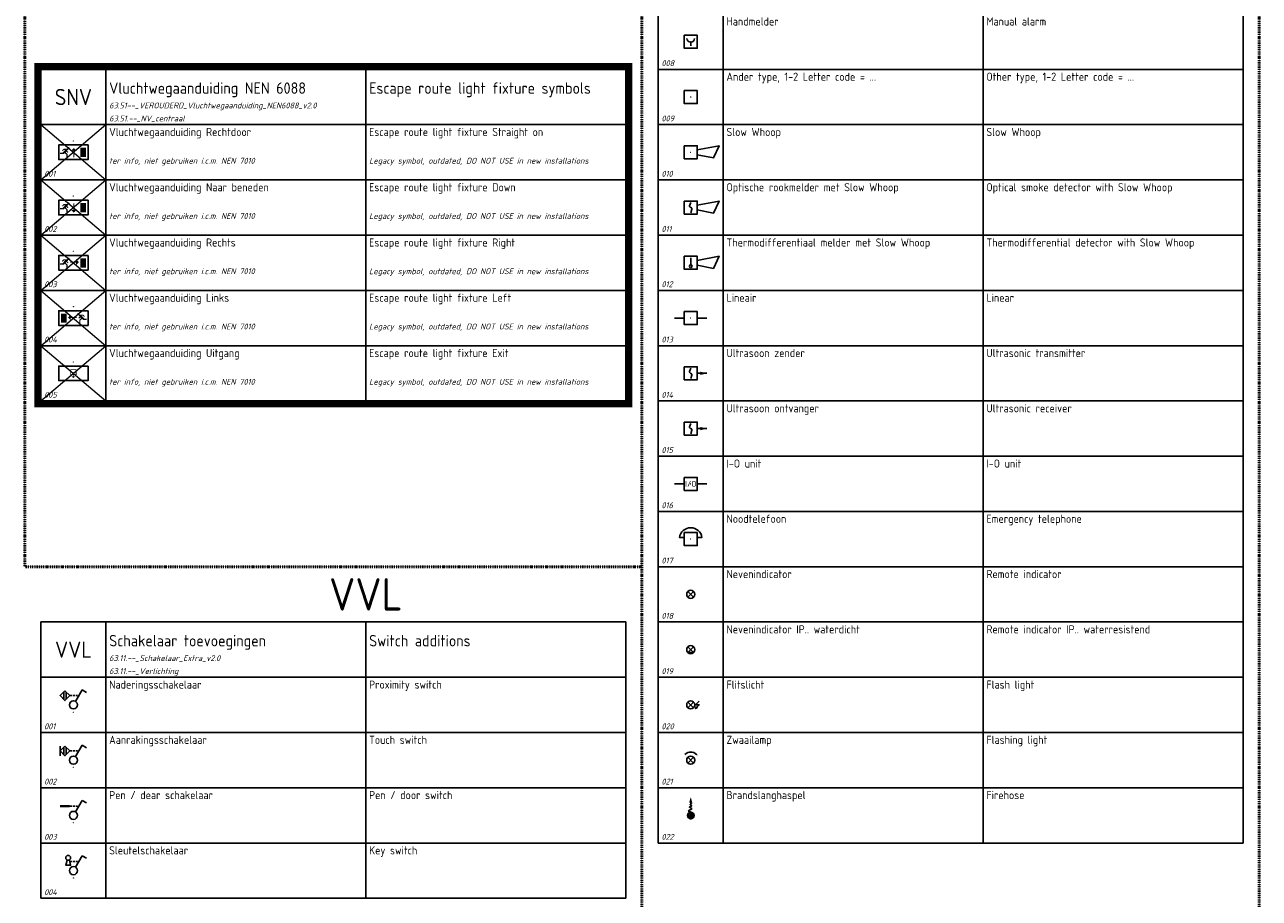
# Model space of a CAD drawing. Header units: millimetres. Extents: x 0 to 160900, y 0 to 84100.
# Tile 6 of 26: x 40500 to 78500, y 28450 to 55325. Entities that reach past the tile are written whole.
import ezdxf
from ezdxf.enums import TextEntityAlignment as Align

# ---------------------------------------------------------------- set-up
doc = ezdxf.new("R2010")
doc.units = ezdxf.units.MM
doc.header["$PDMODE"] = 35
doc.header["$PDSIZE"] = 1
doc.linetypes.add('RVB_ALG_1xLong', pattern=[9, 6, -3])
doc.linetypes.add('RVB_ALG_1xLong_1xDot', pattern=[12, 6, -3, 0, -3])
for name, color, linetype in [('63.11.--_Verlichting', 3, 'Continuous'), ('63.51.--_NV_centraal', 3, 'Continuous'), ('65.11.--_Brandmeldinstallatie', 3, 'Continuous'), ('RVB_ALG_RENVOOI', 2, 'Continuous')]:
    doc.layers.add(name, color=color, linetype=linetype)
doc.layers.add('RVB_ALG_TEKENBLAD_POINTS', color=200, linetype='Continuous', plot=False, transparency=0.5)
doc.styles.add('RVB_TXT', font='isocp.shx')

# ---------------------------------------------------------------- blocks, each defined once
blk = doc.blocks.new('*U126')
at = {"color": 1, "linetype": 'Continuous', "lineweight": -2, "transparency": 16777216}
for p, q in [((-2.99, 6.21), (-2.99, 3.97)), ((-2.23, 6.21), (-2.23, 3.97))]:
    blk.add_line(p, q, dxfattribs=at)
at = {"color": 1, "linetype": 'RVB_ALG_1xLong', "lineweight": -2, "ltscale": 0.1, "transparency": 16777216}
blk.add_line((-1.11, 5.09), (1.64, 5.09), dxfattribs=at)
at = {"color": 1, "linetype": 'Continuous', "lineweight": -2, "transparency": 16777216, "flags": 128}
blk.add_lwpolyline([(-2.61, 6.59), (-1.11, 5.09), (-2.61, 3.59), (-4.11, 5.09)], close=True, dxfattribs=at)
at = {"layer": 'RVB_ALG_TEKENBLAD_POINTS', "transparency": 16777216}
blk.add_point((0, 0), dxfattribs=at)
blk = doc.blocks.new('*U127')
at = {"color": 1, "linetype": 'Continuous', "lineweight": -2, "transparency": 16777216}
for p, q in [((-4.11, 6.59), (-4.11, 3.59)), ((-2.99, 6.21), (-2.99, 3.97)), ((-2.23, 6.21), (-2.23, 3.97))]:
    blk.add_line(p, q, dxfattribs=at)
at = {"color": 1, "linetype": 'RVB_ALG_1xLong', "lineweight": -2, "ltscale": 0.1, "transparency": 16777216}
blk.add_line((-1.11, 5.09), (1.64, 5.09), dxfattribs=at)
at = {"color": 1, "linetype": 'Continuous', "lineweight": -2, "transparency": 16777216, "flags": 128}
blk.add_lwpolyline([(-2.61, 6.59), (-1.11, 5.09), (-2.61, 3.59), (-4.11, 5.09)], close=True, dxfattribs=at)
at = {"layer": 'RVB_ALG_TEKENBLAD_POINTS', "transparency": 16777216}
blk.add_point((0, 0), dxfattribs=at)
blk = doc.blocks.new('*U128')
at = {"color": 1, "linetype": 'RVB_ALG_1xLong', "lineweight": -2, "ltscale": 0.1, "transparency": 16777216}
blk.add_line((-1.11, 5.09), (1.64, 5.09), dxfattribs=at)
at = {"color": 1, "linetype": 'Continuous', "lineweight": -2, "transparency": 16777216}
blk.add_solid([(-4.11, 4.71), (-1.11, 4.71), (-4.11, 5.47), (-1.11, 5.47)], dxfattribs=at)
at = {"layer": 'RVB_ALG_TEKENBLAD_POINTS', "transparency": 16777216}
blk.add_point((0, 0), dxfattribs=at)
blk = doc.blocks.new('*U129')
at = {"color": 1, "linetype": 'RVB_ALG_1xLong', "lineweight": -2, "ltscale": 0.1, "transparency": 16777216}
blk.add_line((-1.11, 5.09), (1.64, 5.09), dxfattribs=at)
at = {"color": 1, "linetype": 'Continuous', "lineweight": -2, "transparency": 16777216, "flags": 128}
blk.add_lwpolyline([(-1.97, 5.53), (-2.36, 3.94), (-0.86, 3.94), (-1.25, 5.53)], dxfattribs=at)
at = {"color": 1, "linetype": 'Continuous', "lineweight": -2, "transparency": 16777216}
blk.add_circle((-1.61, 6.19), 0.75, dxfattribs=at)
at = {"layer": 'RVB_ALG_TEKENBLAD_POINTS', "transparency": 16777216}
blk.add_point((0, 0), dxfattribs=at)
blk = doc.blocks.new('*U121')
at = {"linetype": 'Continuous', "lineweight": -2, "transparency": 16777216}
for points in [[(-3.54, -2.97), (-3.02, -2.42), (-1.91, -2.42), (-1.91, -2.37, -3.679666), (-1.63, -2.65), (-1.67, -2.65), (-1.67, -2.77), (-1.94, -3.05), (-1.52, -3.44), (-1.74, -3.67), (-2.14, -3.29), (-2.37, -3.53), (-1.77, -4.09), (-1.77, -5.08), (-2.15, -5.08), (-2.15, -4.26), (-2.67, -3.76), (-2.97, -4.07), (-4.11, -4.07), (-4.11, -3.66), (-3.39, -3.66), (-2.54, -2.77), (-2.93, -2.77), (-3.32, -3.18)], [(-0.05, -5.08), (-0.05, -3.05), (-0.77, -3.05), (0.11, -2.19), (0.99, -3.05), (0.28, -3.05), (0.28, -5.08)]]:
    blk.add_hatch(color=1, dxfattribs=at).paths.add_polyline_path(points)
at = {"color": 0, "linetype": 'Continuous', "lineweight": -2, "transparency": 16777216, "flags": 128}
blk.add_lwpolyline([(4.5, -1.25), (-4.5, -1.25), (-4.5, -5.75), (4.5, -5.75)], close=True, dxfattribs=at)
at = {"color": 1, "linetype": 'Continuous', "lineweight": -2, "transparency": 16777216, "extrusion": (0, 0, -1)}
blk.add_solid([(-2.11, -2.1), (-3.86, -2.1), (-2.11, -4.96), (-3.86, -4.96)], dxfattribs=at)
at = {"layer": 'RVB_ALG_TEKENBLAD_POINTS', "transparency": 16777216}
blk.add_point((0, 0), dxfattribs=at)
at = {"color": 2, "linetype": 'Continuous', "lineweight": -2, "transparency": 16777216, "style": 'RVB_TXT'}
blk.add_attdef('E_CODE', text='', height=2.5, dxfattribs=at).set_placement((9, 6), align=Align.MIDDLE_CENTER)
at = {"color": 1, "linetype": 'Continuous', "lineweight": -2, "transparency": 16777216, "style": 'RVB_TXT'}
for tag, p in [('E_VOLGNR', (9, 3)), ('E_VRD', (9, 0)), ('E_GRP', (9, -3))]:
    blk.add_attdef(tag, text='', height=1.8, dxfattribs=at).set_placement(p, align=Align.MIDDLE_CENTER)
blk = doc.blocks.new('*U125')
at = {"linetype": 'Continuous', "lineweight": -2, "transparency": 16777216}
for points in [[(-3.54, -2.97), (-3.02, -2.42), (-1.91, -2.42), (-1.91, -2.37, -3.679666), (-1.63, -2.65), (-1.67, -2.65), (-1.67, -2.77), (-1.94, -3.05), (-1.52, -3.44), (-1.74, -3.67), (-2.14, -3.29), (-2.37, -3.53), (-1.77, -4.09), (-1.77, -5.08), (-2.15, -5.08), (-2.15, -4.26), (-2.67, -3.76), (-2.97, -4.07), (-4.11, -4.07), (-4.11, -3.66), (-3.39, -3.66), (-2.54, -2.77), (-2.93, -2.77), (-3.32, -3.18)], [(0.11, -5.08), (-0.77, -4.22), (-0.05, -4.22), (-0.05, -2.19), (0.28, -2.19), (0.28, -4.22), (0.99, -4.22)]]:
    blk.add_hatch(color=1, dxfattribs=at).paths.add_polyline_path(points)
at = {"color": 0, "linetype": 'Continuous', "lineweight": -2, "transparency": 16777216, "flags": 128}
blk.add_lwpolyline([(4.5, -1.25), (-4.5, -1.25), (-4.5, -5.75), (4.5, -5.75)], close=True, dxfattribs=at)
at = {"color": 1, "linetype": 'Continuous', "lineweight": -2, "transparency": 16777216, "extrusion": (0, 0, -1)}
blk.add_solid([(-2.11, -2.1), (-3.86, -2.1), (-2.11, -4.96), (-3.86, -4.96)], dxfattribs=at)
at = {"layer": 'RVB_ALG_TEKENBLAD_POINTS', "transparency": 16777216}
blk.add_point((0, 0), dxfattribs=at)
at = {"color": 2, "linetype": 'Continuous', "lineweight": -2, "transparency": 16777216, "style": 'RVB_TXT'}
blk.add_attdef('E_CODE', text='', height=2.5, dxfattribs=at).set_placement((9, 6), align=Align.MIDDLE_CENTER)
at = {"color": 1, "linetype": 'Continuous', "lineweight": -2, "transparency": 16777216, "style": 'RVB_TXT'}
for tag, p in [('E_VOLGNR', (9, 3)), ('E_VRD', (9, 0)), ('E_GRP', (9, -3))]:
    blk.add_attdef(tag, text='', height=1.8, dxfattribs=at).set_placement(p, align=Align.MIDDLE_CENTER)
blk = doc.blocks.new('*U124')
at = {"linetype": 'Continuous', "lineweight": -2, "transparency": 16777216}
for points in [[(-3.54, -2.97), (-3.02, -2.42), (-1.91, -2.42), (-1.91, -2.37, -3.679666), (-1.63, -2.65), (-1.67, -2.65), (-1.67, -2.77), (-1.94, -3.05), (-1.52, -3.44), (-1.74, -3.67), (-2.14, -3.29), (-2.37, -3.53), (-1.77, -4.09), (-1.77, -5.08), (-2.15, -5.08), (-2.15, -4.26), (-2.67, -3.76), (-2.97, -4.07), (-4.11, -4.07), (-4.11, -3.66), (-3.39, -3.66), (-2.54, -2.77), (-2.93, -2.77), (-3.32, -3.18)], [(0.83, -4.2), (0.83, -3.49), (-0.98, -3.49), (-0.98, -3.16), (0.83, -3.16), (0.83, -2.44), (1.68, -3.32)]]:
    blk.add_hatch(color=1, dxfattribs=at).paths.add_polyline_path(points)
at = {"color": 0, "linetype": 'Continuous', "lineweight": -2, "transparency": 16777216, "flags": 128}
blk.add_lwpolyline([(4.5, -1.25), (-4.5, -1.25), (-4.5, -5.75), (4.5, -5.75)], close=True, dxfattribs=at)
at = {"color": 1, "linetype": 'Continuous', "lineweight": -2, "transparency": 16777216, "extrusion": (0, 0, -1)}
blk.add_solid([(-2.11, -2.1), (-3.86, -2.1), (-2.11, -4.96), (-3.86, -4.96)], dxfattribs=at)
at = {"layer": 'RVB_ALG_TEKENBLAD_POINTS', "transparency": 16777216}
blk.add_point((0, 0), dxfattribs=at)
at = {"color": 2, "linetype": 'Continuous', "lineweight": -2, "transparency": 16777216, "style": 'RVB_TXT'}
blk.add_attdef('E_CODE', text='', height=2.5, dxfattribs=at).set_placement((9, 6), align=Align.MIDDLE_CENTER)
at = {"color": 1, "linetype": 'Continuous', "lineweight": -2, "transparency": 16777216, "style": 'RVB_TXT'}
for tag, p in [('E_VOLGNR', (9, 3)), ('E_VRD', (9, 0)), ('E_GRP', (9, -3))]:
    blk.add_attdef(tag, text='', height=1.8, dxfattribs=at).set_placement(p, align=Align.MIDDLE_CENTER)
blk = doc.blocks.new('*U123')
at = {"linetype": 'Continuous', "lineweight": -2, "transparency": 16777216}
for points in [[(-0.83, -4.2), (-0.83, -3.49), (0.98, -3.49), (0.98, -3.16), (-0.83, -3.16), (-0.83, -2.44), (-1.68, -3.32)], [(3.54, -2.97), (3.02, -2.42), (1.91, -2.42), (1.91, -2.37, 3.679666), (1.63, -2.65), (1.67, -2.65), (1.67, -2.77), (1.94, -3.05), (1.52, -3.44), (1.74, -3.67), (2.14, -3.29), (2.37, -3.53), (1.77, -4.09), (1.77, -5.08), (2.15, -5.08), (2.15, -4.26), (2.67, -3.76), (2.97, -4.07), (4.11, -4.07), (4.11, -3.66), (3.39, -3.66), (2.54, -2.77), (2.93, -2.77), (3.32, -3.18)]]:
    blk.add_hatch(color=1, dxfattribs=at).paths.add_polyline_path(points)
at = {"color": 0, "linetype": 'Continuous', "lineweight": -2, "transparency": 16777216, "flags": 128}
blk.add_lwpolyline([(4.5, -1.25), (-4.5, -1.25), (-4.5, -5.75), (4.5, -5.75)], close=True, dxfattribs=at)
at = {"color": 1, "linetype": 'Continuous', "lineweight": -2, "transparency": 16777216, "extrusion": (0, 0, -1)}
blk.add_solid([(2.11, -2.1), (3.86, -2.1), (2.11, -4.96), (3.86, -4.96)], dxfattribs=at)
at = {"layer": 'RVB_ALG_TEKENBLAD_POINTS', "transparency": 16777216}
blk.add_point((0, 0), dxfattribs=at)
at = {"color": 2, "linetype": 'Continuous', "lineweight": -2, "transparency": 16777216, "style": 'RVB_TXT'}
blk.add_attdef('E_CODE', text='', height=2.5, dxfattribs=at).set_placement((9, 6), align=Align.MIDDLE_CENTER)
at = {"color": 1, "linetype": 'Continuous', "lineweight": -2, "transparency": 16777216, "style": 'RVB_TXT'}
for tag, p in [('E_VOLGNR', (9, 3)), ('E_VRD', (9, 0)), ('E_GRP', (9, -3))]:
    blk.add_attdef(tag, text='', height=1.8, dxfattribs=at).set_placement(p, align=Align.MIDDLE_CENTER)
blk = doc.blocks.new('*U122')
at = {"linetype": 'Continuous', "lineweight": -2, "transparency": 16777216}
for points in [[(-0.74, -2.61), (-0.74, -3.81, 0.414214), (-0.62, -3.94), (-0.37, -3.94), (-0.37, -4.18), (-0.73, -4.18, -0.414214), (-0.98, -3.93), (-0.98, -2.49, -0.414214), (-0.73, -2.25), (0.72, -2.24, -0.414214), (0.97, -2.49), (0.96, -2.49), (0.96, -3.93), (0.97, -3.93, -0.414214), (0.72, -4.18), (0.36, -4.18), (0.36, -3.94), (0.6, -3.94, 0.414214), (0.73, -3.81), (0.73, -2.61, 0.414214), (0.6, -2.48), (-0.62, -2.48, 0.414214)], [(0, -4.97), (-0.61, -4.42), (-0.11, -4.42), (-0.11, -3.2), (0.1, -3.2), (0.1, -4.42), (0.59, -4.42)]]:
    blk.add_hatch(color=1, dxfattribs=at).paths.add_polyline_path(points)
at = {"color": 0, "linetype": 'Continuous', "lineweight": -2, "transparency": 16777216, "flags": 128}
blk.add_lwpolyline([(4.5, -1.25), (-4.5, -1.25), (-4.5, -5.75), (4.5, -5.75)], close=True, dxfattribs=at)
at = {"layer": 'RVB_ALG_TEKENBLAD_POINTS', "transparency": 16777216}
blk.add_point((0, 0), dxfattribs=at)
at = {"color": 2, "linetype": 'Continuous', "lineweight": -2, "transparency": 16777216, "style": 'RVB_TXT'}
blk.add_attdef('E_CODE', text='', height=2.5, dxfattribs=at).set_placement((9, 6), align=Align.MIDDLE_CENTER)
at = {"color": 1, "linetype": 'Continuous', "lineweight": -2, "transparency": 16777216, "style": 'RVB_TXT'}
for tag, p in [('E_VOLGNR', (9, 3)), ('E_VRD', (9, 0)), ('E_GRP', (9, -3))]:
    blk.add_attdef(tag, text='', height=1.8, dxfattribs=at).set_placement(p, align=Align.MIDDLE_CENTER)
blk = doc.blocks.new('*U218')
at = {"color": 1, "linetype": 'Continuous', "lineweight": -2, "transparency": 16777216}
blk.add_line((0, -0.1), (0, -1.25), dxfattribs=at)
at = {"color": 0, "linetype": 'Continuous', "lineweight": -2, "transparency": 16777216, "flags": 128}
blk.add_lwpolyline([(-2, 2), (2, 2), (2, -2), (-2, -2)], close=True, dxfattribs=at)
at = {"color": 1, "linetype": 'Continuous', "lineweight": -2, "transparency": 16777216}
blk.add_arc((0, 1.05), 1.15, 180, 0, dxfattribs=at)
at = {"layer": 'RVB_ALG_TEKENBLAD_POINTS', "transparency": 16777216}
blk.add_point((0, 0), dxfattribs=at)
at = {"color": 2, "linetype": 'Continuous', "lineweight": -2, "transparency": 16777216, "style": 'RVB_TXT'}
blk.add_attdef('E_CODE', text='', height=2.5, dxfattribs=at).set_placement((9, 6), align=Align.MIDDLE_CENTER)
at = {"color": 1, "linetype": 'Continuous', "lineweight": -2, "transparency": 16777216, "style": 'RVB_TXT'}
blk.add_attdef('E_VOLGNR', text='', height=1.8, dxfattribs=at).set_placement((9, 3), align=Align.MIDDLE_CENTER)
blk = doc.blocks.new('*U219')
at = {"color": 0, "linetype": 'Continuous', "lineweight": -2, "transparency": 16777216, "flags": 128}
blk.add_lwpolyline([(-2, 2), (2, 2), (2, -2), (-2, -2)], close=True, dxfattribs=at)
at = {"layer": 'RVB_ALG_TEKENBLAD_POINTS', "transparency": 16777216}
blk.add_point((0, 0), dxfattribs=at)
at = {"color": 2, "linetype": 'Continuous', "lineweight": -2, "transparency": 16777216, "style": 'RVB_TXT'}
blk.add_attdef('E_CODE', text='', height=2.5, dxfattribs=at).set_placement((9, 6), align=Align.MIDDLE_CENTER)
at = {"color": 1, "linetype": 'Continuous', "lineweight": -2, "transparency": 16777216, "style": 'RVB_TXT'}
for tag, p in [('E_VOLGNR', (9, 3)), ('E_TYPE', (0, 0))]:
    blk.add_attdef(tag, text='', height=1.8, dxfattribs=at).set_placement(p, align=Align.MIDDLE_CENTER)
blk = doc.blocks.new('*U220')
at = {"color": 0, "linetype": 'Continuous', "lineweight": -2, "transparency": 16777216, "flags": 128}
for points in [[(-2, 2), (2, 2), (2, -2), (-2, -2)], [(2, -0.75), (7, -1.75), (8.75, 2), (2, 0.75)]]:
    blk.add_lwpolyline(points, close=True, dxfattribs=at)
at = {"layer": 'RVB_ALG_TEKENBLAD_POINTS', "transparency": 16777216}
blk.add_point((0, 0), dxfattribs=at)
at = {"color": 2, "linetype": 'Continuous', "lineweight": -2, "transparency": 16777216, "style": 'RVB_TXT'}
blk.add_attdef('E_CODE', text='', height=2.5, dxfattribs=at).set_placement((9, 6), align=Align.MIDDLE_CENTER)
at = {"color": 1, "linetype": 'Continuous', "lineweight": -2, "transparency": 16777216, "style": 'RVB_TXT'}
blk.add_attdef('E_VOLGNR', text='', height=1.8, dxfattribs=at).set_placement((9, 3), align=Align.MIDDLE_CENTER)
blk.add_attdef('E_TYPE_SIG', text='', height=1.8, dxfattribs=at).set_placement((3.5, 0), align=Align.MIDDLE_LEFT)
blk = doc.blocks.new('*U221')
at = {"color": 0, "linetype": 'Continuous', "lineweight": -2, "transparency": 16777216, "flags": 128}
for points in [[(-2, 2), (2, 2), (2, -2), (-2, -2)], [(2, -0.75), (7, -1.75), (8.75, 2), (2, 0.75)]]:
    blk.add_lwpolyline(points, close=True, dxfattribs=at)
at = {"color": 1, "linetype": 'Continuous', "lineweight": -2, "transparency": 16777216, "flags": 128}
blk.add_lwpolyline([(0, 1.59), (-0.33, 0.54), (-0.34, 0.38), (-0.31, 0.22), (-0.21, 0.11), (-0.08, 0.02), (0.08, -0.02), (0.21, -0.11), (0.31, -0.22), (0.34, -0.35), (0.32, -0.53), (0, -1.59)], dxfattribs=at)
at = {"layer": 'RVB_ALG_TEKENBLAD_POINTS', "transparency": 16777216}
blk.add_point((0, 0), dxfattribs=at)
at = {"color": 2, "linetype": 'Continuous', "lineweight": -2, "transparency": 16777216, "style": 'RVB_TXT'}
blk.add_attdef('E_CODE', text='', height=2.5, dxfattribs=at).set_placement((9, 6), align=Align.MIDDLE_CENTER)
at = {"color": 1, "linetype": 'Continuous', "lineweight": -2, "transparency": 16777216, "style": 'RVB_TXT'}
blk.add_attdef('E_VOLGNR', text='', height=1.8, dxfattribs=at).set_placement((9, 3), align=Align.MIDDLE_CENTER)
blk.add_attdef('E_TYPE_SIG', text='', height=1.8, dxfattribs=at).set_placement((3.5, 0), align=Align.MIDDLE_LEFT)
blk = doc.blocks.new('*U222')
at = {"color": 1, "linetype": 'Continuous', "lineweight": -2, "transparency": 16777216}
blk.add_line((0, -0.65), (0, 1.5), dxfattribs=at)
at = {"color": 0, "linetype": 'Continuous', "lineweight": -2, "transparency": 16777216, "flags": 128}
for points in [[(-2, 2), (2, 2), (2, -2), (-2, -2)], [(2, -0.75), (7, -1.75), (8.75, 2), (2, 0.75)]]:
    blk.add_lwpolyline(points, close=True, dxfattribs=at)
at = {"color": 1, "linetype": 'Continuous', "lineweight": -2, "transparency": 16777216}
blk.add_circle((0, -1.05), 0.4, dxfattribs=at)
at = {"layer": 'RVB_ALG_TEKENBLAD_POINTS', "transparency": 16777216}
blk.add_point((0, 0), dxfattribs=at)
at = {"color": 2, "linetype": 'Continuous', "lineweight": -2, "transparency": 16777216, "style": 'RVB_TXT'}
blk.add_attdef('E_CODE', text='', height=2.5, dxfattribs=at).set_placement((9, 6), align=Align.MIDDLE_CENTER)
at = {"color": 1, "linetype": 'Continuous', "lineweight": -2, "transparency": 16777216, "style": 'RVB_TXT'}
blk.add_attdef('E_VOLGNR', text='', height=1.8, dxfattribs=at).set_placement((9, 3), align=Align.MIDDLE_CENTER)
blk.add_attdef('E_TYPE_SIG', text='', height=1.8, dxfattribs=at).set_placement((3.5, 0), align=Align.MIDDLE_LEFT)
blk = doc.blocks.new('*U223')
at = {"color": 0, "linetype": 'Continuous', "lineweight": -2, "transparency": 16777216}
for p, q in [((-2, 0), (-5, 0)), ((2, 0), (5, 0))]:
    blk.add_line(p, q, dxfattribs=at)
at = {"color": 0, "linetype": 'Continuous', "lineweight": -2, "transparency": 16777216, "flags": 128}
blk.add_lwpolyline([(-2, 2), (2, 2), (2, -2), (-2, -2)], close=True, dxfattribs=at)
at = {"layer": 'RVB_ALG_TEKENBLAD_POINTS', "transparency": 16777216}
blk.add_point((0, 0), dxfattribs=at)
at = {"color": 2, "linetype": 'Continuous', "lineweight": -2, "transparency": 16777216, "style": 'RVB_TXT'}
blk.add_attdef('E_CODE', text='', height=2.5, dxfattribs=at).set_placement((9, 6), align=Align.MIDDLE_CENTER)
at = {"color": 1, "linetype": 'Continuous', "lineweight": -2, "transparency": 16777216, "style": 'RVB_TXT'}
blk.add_attdef('E_VOLGNR', text='', height=1.8, dxfattribs=at).set_placement((9, 3), align=Align.MIDDLE_CENTER)
blk = doc.blocks.new('*U231')
at = {"color": 0, "linetype": 'Continuous', "lineweight": -2, "transparency": 16777216}
blk.add_line((2, 0), (5, 0), dxfattribs=at)
at = {"color": 0, "linetype": 'Continuous', "lineweight": -2, "transparency": 16777216, "flags": 128}
blk.add_lwpolyline([(-2, 2), (2, 2), (2, -2), (-2, -2)], close=True, dxfattribs=at)
at = {"color": 1, "linetype": 'Continuous', "lineweight": -2, "transparency": 16777216, "flags": 128}
blk.add_lwpolyline([(0, 1.59), (-0.33, 0.54), (-0.34, 0.38), (-0.31, 0.22), (-0.21, 0.11), (-0.08, 0.02), (0.08, -0.02), (0.21, -0.11), (0.31, -0.22), (0.34, -0.35), (0.32, -0.53), (0, -1.59)], dxfattribs=at)
at = {"color": 0, "linetype": 'Continuous', "lineweight": -2, "transparency": 16777216, "extrusion": (0, 0, -1)}
blk.add_solid([(-5, 0), (-3, 0.5), (-3, -0.5)], dxfattribs=at)
at = {"layer": 'RVB_ALG_TEKENBLAD_POINTS', "transparency": 16777216}
blk.add_point((0, 0), dxfattribs=at)
at = {"color": 2, "linetype": 'Continuous', "lineweight": -2, "transparency": 16777216, "style": 'RVB_TXT'}
blk.add_attdef('E_CODE', text='', height=2.5, dxfattribs=at).set_placement((9, 6), align=Align.MIDDLE_CENTER)
at = {"color": 1, "linetype": 'Continuous', "lineweight": -2, "transparency": 16777216, "style": 'RVB_TXT'}
blk.add_attdef('E_VOLGNR', text='', height=1.8, dxfattribs=at).set_placement((9, 3), align=Align.MIDDLE_CENTER)
blk = doc.blocks.new('*U224')
at = {"color": 0, "linetype": 'Continuous', "lineweight": -2, "transparency": 16777216}
for p, q in [((-2, 0), (-5, 0)), ((2, 0), (5, 0))]:
    blk.add_line(p, q, dxfattribs=at)
at = {"color": 0, "linetype": 'Continuous', "lineweight": -2, "transparency": 16777216, "flags": 128}
blk.add_lwpolyline([(-2, 2), (2, 2), (2, -2), (-2, -2)], close=True, dxfattribs=at)
at = {"layer": 'RVB_ALG_TEKENBLAD_POINTS', "transparency": 16777216}
blk.add_point((0, 0), dxfattribs=at)
at = {"color": 1, "linetype": 'Continuous', "lineweight": -2, "transparency": 16777216, "style": 'RVB_TXT'}
blk.add_text('I/O', height=1.8, dxfattribs=at).set_placement((0, 0), align=Align.MIDDLE_CENTER)
at = {"color": 2, "linetype": 'Continuous', "lineweight": -2, "transparency": 16777216, "style": 'RVB_TXT'}
blk.add_attdef('E_CODE', text='', height=2.5, dxfattribs=at).set_placement((9, 6), align=Align.MIDDLE_CENTER)
at = {"color": 1, "linetype": 'Continuous', "lineweight": -2, "transparency": 16777216, "style": 'RVB_TXT'}
blk.add_attdef('E_VOLGNR', text='', height=1.8, dxfattribs=at).set_placement((9, 3), align=Align.MIDDLE_CENTER)
blk = doc.blocks.new('*U225')
at = {"transparency": 16777216}
blk.add_lwpolyline([(2, 0.5), (3.46, 0.5, 0.866025), (-3.46, 0.5), (-2, 0.5)], format="xyb", dxfattribs=at)
at = {"color": 0, "linetype": 'Continuous', "lineweight": -2, "transparency": 16777216, "flags": 128}
blk.add_lwpolyline([(-2, 2), (2, 2), (2, -2), (-2, -2)], close=True, dxfattribs=at)
at = {"layer": 'RVB_ALG_TEKENBLAD_POINTS', "transparency": 16777216}
blk.add_point((0, 0), dxfattribs=at)
at = {"color": 2, "linetype": 'Continuous', "lineweight": -2, "transparency": 16777216, "style": 'RVB_TXT'}
blk.add_attdef('E_CODE', text='', height=2.5, dxfattribs=at).set_placement((9, 6), align=Align.MIDDLE_CENTER)
at = {"color": 1, "linetype": 'Continuous', "lineweight": -2, "transparency": 16777216, "style": 'RVB_TXT'}
blk.add_attdef('E_VOLGNR', text='', height=1.8, dxfattribs=at).set_placement((9, 3), align=Align.MIDDLE_CENTER)
blk = doc.blocks.new('*U226')
at = {"color": 1, "linetype": 'Continuous', "lineweight": -2, "transparency": 16777216}
for p, q in [((-0.88, 0.88), (0.88, -0.88)), ((-0.88, -0.88), (0.88, 0.88))]:
    blk.add_line(p, q, dxfattribs=at)
at = {"color": 0, "linetype": 'Continuous', "lineweight": -2, "transparency": 16777216}
blk.add_circle((0, 0), 1.25, dxfattribs=at)
at = {"layer": 'RVB_ALG_TEKENBLAD_POINTS', "transparency": 16777216}
blk.add_point((0, 0), dxfattribs=at)
at = {"color": 2, "linetype": 'Continuous', "lineweight": -2, "transparency": 16777216, "style": 'RVB_TXT'}
blk.add_attdef('E_CODE', text='', height=2.5, dxfattribs=at).set_placement((9, 6), align=Align.MIDDLE_CENTER)
at = {"color": 1, "linetype": 'Continuous', "lineweight": -2, "transparency": 16777216, "style": 'RVB_TXT'}
blk.add_attdef('E_VOLGNR', text='', height=1.8, dxfattribs=at).set_placement((9, 3), align=Align.MIDDLE_CENTER)
blk = doc.blocks.new('*U227')
at = {"linetype": 'Continuous', "lineweight": -2, "transparency": 16777216}
h = blk.add_hatch(color=1, dxfattribs=at)
h.dxf.hatch_style = 1
edge = h.paths.add_edge_path()
edge.add_arc((0, 0), 1.25, 210, 330, ccw=False)
edge.add_line((-1.08, -0.63), (1.08, -0.63))
at = {"color": 1, "linetype": 'Continuous', "lineweight": -2, "transparency": 16777216}
for p, q in [((-0.88, 0.88), (0.88, -0.88)), ((-0.88, -0.88), (0.88, 0.88))]:
    blk.add_line(p, q, dxfattribs=at)
at = {"color": 0, "linetype": 'Continuous', "lineweight": -2, "transparency": 16777216}
blk.add_circle((0, 0), 1.25, dxfattribs=at)
at = {"layer": 'RVB_ALG_TEKENBLAD_POINTS', "transparency": 16777216}
blk.add_point((0, 0), dxfattribs=at)
at = {"color": 2, "linetype": 'Continuous', "lineweight": -2, "transparency": 16777216, "style": 'RVB_TXT'}
blk.add_attdef('E_CODE', text='', height=2.5, dxfattribs=at).set_placement((9, 6), align=Align.MIDDLE_CENTER)
at = {"color": 1, "linetype": 'Continuous', "lineweight": -2, "transparency": 16777216, "style": 'RVB_TXT'}
blk.add_attdef('E_VOLGNR', text='', height=1.8, dxfattribs=at).set_placement((9, 3), align=Align.MIDDLE_CENTER)
blk = doc.blocks.new('*U228')
at = {"color": 1, "linetype": 'Continuous', "lineweight": -2, "transparency": 16777216}
for p, q in [((-0.88, 0.88), (0.88, -0.88)), ((-0.88, -0.88), (0.88, 0.88))]:
    blk.add_line(p, q, dxfattribs=at)
at = {"color": 1, "linetype": 'Continuous', "lineweight": -2, "transparency": 16777216, "flags": 128}
blk.add_lwpolyline([(2.62, 1.12), (1.5, 0), (2.62, 0), (1.87, -0.75), (1.75, -0.63), (1.5, -1.13), (2, -0.88), (1.87, -0.75)], dxfattribs=at)
at = {"color": 0, "linetype": 'Continuous', "lineweight": -2, "transparency": 16777216}
blk.add_circle((0, 0), 1.25, dxfattribs=at)
at = {"layer": 'RVB_ALG_TEKENBLAD_POINTS', "transparency": 16777216}
blk.add_point((0, 0), dxfattribs=at)
at = {"color": 2, "linetype": 'Continuous', "lineweight": -2, "transparency": 16777216, "style": 'RVB_TXT'}
blk.add_attdef('E_CODE', text='', height=2.5, dxfattribs=at).set_placement((9, 6), align=Align.MIDDLE_CENTER)
at = {"color": 1, "linetype": 'Continuous', "lineweight": -2, "transparency": 16777216, "style": 'RVB_TXT'}
blk.add_attdef('E_VOLGNR', text='', height=1.8, dxfattribs=at).set_placement((9, 3), align=Align.MIDDLE_CENTER)
blk = doc.blocks.new('*U229')
at = {"linetype": 'Continuous', "lineweight": -2, "transparency": 16777216}
h = blk.add_hatch(color=0, dxfattribs=at)
h.dxf.hatch_style = 1
h.paths.add_polyline_path([(1.81, 2.18), (2.14, 1.39), (1.35, 1.73)])
at = {"color": 1, "linetype": 'Continuous', "lineweight": -2, "transparency": 16777216}
for p, q in [((-0.88, 0.88), (0.88, -0.88)), ((-0.88, -0.88), (0.88, 0.88))]:
    blk.add_line(p, q, dxfattribs=at)
at = {"color": 0, "linetype": 'Continuous', "lineweight": -2, "transparency": 16777216}
blk.add_circle((0, 0), 1.25, dxfattribs=at)
blk.add_arc((0, 0), 2.5, 45, 135, dxfattribs=at)
at = {"layer": 'RVB_ALG_TEKENBLAD_POINTS', "transparency": 16777216}
blk.add_point((0, 0), dxfattribs=at)
at = {"color": 2, "linetype": 'Continuous', "lineweight": -2, "transparency": 16777216, "style": 'RVB_TXT'}
blk.add_attdef('E_CODE', text='', height=2.5, dxfattribs=at).set_placement((9, 6), align=Align.MIDDLE_CENTER)
at = {"color": 1, "linetype": 'Continuous', "lineweight": -2, "transparency": 16777216, "style": 'RVB_TXT'}
blk.add_attdef('E_VOLGNR', text='', height=1.8, dxfattribs=at).set_placement((9, 3), align=Align.MIDDLE_CENTER)
blk = doc.blocks.new('*U230')
at = {"color": 1, "linetype": 'Continuous', "lineweight": -2, "transparency": 16777216}
for p, q in [((0, -1.25), (0, 1.25)), ((1.25, 0), (-1.25, 0))]:
    blk.add_line(p, q, dxfattribs=at)
for radius in [1, 0.625]:
    blk.add_circle((0, 0), radius, dxfattribs=at)
blk.add_open_spline([(0, 1), (-1.6, 1.35), (1.5, 2), (-1.2, 2.55), (1, 3), (-0.8, 3.35), (0.6, 3.6), (0, 3.7), (0, 3.9)], degree=3, knots=[0, 0, 0, 0, 1, 2, 3, 4, 5, 5.210819, 5.210819, 5.210819, 5.210819], dxfattribs=at)
at = {"color": 1, "linetype": 'Continuous', "lineweight": -2, "transparency": 16777216, "extrusion": (0, 0, -1)}
blk.add_solid([(-0.5, 3.9), (0, 5.65), (0.5, 3.9)], dxfattribs=at)
at = {"layer": 'RVB_ALG_TEKENBLAD_POINTS', "transparency": 16777216}
blk.add_point((0, 0), dxfattribs=at)
at = {"color": 2, "linetype": 'Continuous', "lineweight": -2, "transparency": 16777216, "style": 'RVB_TXT'}
blk.add_attdef('E_CODE', text='', height=2.5, dxfattribs=at).set_placement((9, 6), align=Align.MIDDLE_CENTER)
at = {"color": 1, "linetype": 'Continuous', "lineweight": -2, "transparency": 16777216, "style": 'RVB_TXT'}
blk.add_attdef('E_VOLGNR', text='', height=1.8, dxfattribs=at).set_placement((9, 3), align=Align.MIDDLE_CENTER)
blk = doc.blocks.new('*U75')
at = {"layer": 'RVB_ALG_RENVOOI', "linetype": 'Continuous', "transparency": 16777216}
for p, q in [((0, 0), (0, 1700)), ((10000, 1700), (0, 1700)), ((2000, 0), (2000, 1700)), ((10000, 0), (10000, 1700)), ((18000, 1700), (10000, 1700)), ((18000, 0), (18000, 1700)), ((10000, 0), (0, 0)), ((18000, 0), (10000, 0))]:
    blk.add_line(p, q, dxfattribs=at)
at = {"layer": 'RVB_ALG_RENVOOI', "color": 3, "linetype": 'Continuous', "lineweight": 35, "transparency": 16777216, "style": 'RVB_TXT'}
for tag, p in [('E_TITEL_NL', (2100, 950)), ('E_TITEL_EN', (10100, 950))]:
    blk.add_attdef(tag, p, '', height=350, dxfattribs=at)
at = {"layer": 'RVB_ALG_RENVOOI', "color": 4, "linetype": 'Continuous', "lineweight": 50, "transparency": 16777216, "style": 'RVB_TXT'}
blk.add_attdef('E_ICODE', text='', height=500, dxfattribs=at).set_placement((1000, 850), align=Align.MIDDLE_CENTER)
at = {"layer": 'RVB_ALG_RENVOOI', "color": 254, "linetype": 'Continuous', "lineweight": 18, "transparency": 16777216, "style": 'RVB_TXT', "oblique": 15}
for tag, p in [('E_BLOCK', (2100, 500)), ('E_LAYER', (2100, 100))]:
    blk.add_attdef(tag, p, '', height=180, dxfattribs=at)
blk = doc.blocks.new('*U74')
at = {"layer": 'RVB_ALG_RENVOOI', "linetype": 'Continuous', "transparency": 16777216}
for p, q in [((0, 0), (0, 1700)), ((10000, 1700), (0, 1700)), ((2000, 0), (2000, 1700)), ((10000, 0), (10000, 1700)), ((18000, 1700), (10000, 1700)), ((18000, 0), (18000, 1700)), ((10000, 0), (0, 0)), ((18000, 0), (10000, 0))]:
    blk.add_line(p, q, dxfattribs=at)
at = {"layer": 'RVB_ALG_RENVOOI', "color": 210, "linetype": 'Continuous', "lineweight": 18, "transparency": 16777216}
for p, q in [((0, 0), (2000, 1700)), ((0, 1700), (2000, 0))]:
    blk.add_line(p, q, dxfattribs=at)
at = {"layer": 'RVB_ALG_RENVOOI', "color": 2, "linetype": 'Continuous', "lineweight": 25, "transparency": 16777216, "style": 'RVB_TXT'}
for tag, p in [('E_OMS_NL_1', (2100, 1350)), ('E_OMS_EN_1', (10100, 1350)), ('E_OMS_NL_2', (2100, 900)), ('E_OMS_EN_2', (10100, 900))]:
    blk.add_attdef(tag, p, '', height=250, dxfattribs=at)
at = {"layer": 'RVB_ALG_RENVOOI', "color": 210, "linetype": 'Continuous', "lineweight": 18, "transparency": 16777216, "style": 'RVB_TXT', "oblique": 15}
for tag, p in [('E_OPM_NL_1', (2100, 500)), ('E_OPM_EN_1', (10100, 500)), ('E_OPM_NL_2', (2100, 100)), ('E_OPM_EN_2', (10100, 100))]:
    blk.add_attdef(tag, p, '', height=180, dxfattribs=at)
at = {"layer": 'RVB_ALG_RENVOOI', "color": 254, "linetype": 'Continuous', "lineweight": 18, "transparency": 16777216, "style": 'RVB_TXT', "oblique": 15}
blk.add_attdef('E_SYM_NR', (100, 100), '', height=180, dxfattribs=at)
blk = doc.blocks.new('*U73')
at = {"layer": 'RVB_ALG_RENVOOI', "linetype": 'Continuous', "transparency": 16777216}
for p, q in [((0, 0), (0, 1700)), ((10000, 1700), (0, 1700)), ((2000, 0), (2000, 1700)), ((10000, 0), (10000, 1700)), ((18000, 1700), (10000, 1700)), ((18000, 0), (18000, 1700)), ((10000, 0), (0, 0)), ((18000, 0), (10000, 0))]:
    blk.add_line(p, q, dxfattribs=at)
at = {"layer": 'RVB_ALG_RENVOOI', "color": 2, "linetype": 'Continuous', "lineweight": 25, "transparency": 16777216, "style": 'RVB_TXT'}
for tag, p in [('E_OMS_NL_1', (2100, 1350)), ('E_OMS_EN_1', (10100, 1350)), ('E_OMS_NL_2', (2100, 900)), ('E_OMS_EN_2', (10100, 900))]:
    blk.add_attdef(tag, p, '', height=250, dxfattribs=at)
at = {"layer": 'RVB_ALG_RENVOOI', "color": 210, "linetype": 'Continuous', "lineweight": 18, "transparency": 16777216, "style": 'RVB_TXT', "oblique": 15}
for tag, p in [('E_OPM_NL_1', (2100, 500)), ('E_OPM_EN_1', (10100, 500)), ('E_OPM_NL_2', (2100, 100)), ('E_OPM_EN_2', (10100, 100))]:
    blk.add_attdef(tag, p, '', height=180, dxfattribs=at)
at = {"layer": 'RVB_ALG_RENVOOI', "color": 254, "linetype": 'Continuous', "lineweight": 18, "transparency": 16777216, "style": 'RVB_TXT', "oblique": 15}
blk.add_attdef('E_SYM_NR', (100, 100), '', height=180, dxfattribs=at)
blk = doc.blocks.new('*U161')
at = {"color": 0, "linetype": 'Continuous', "lineweight": -2, "transparency": 16777216}
for p, q in [((0.63, 3.33), (2.66, 6.85)), ((2.66, 6.85), (4.01, 6.07))]:
    blk.add_line(p, q, dxfattribs=at)
blk.add_circle((0, 2.25), 1.25, dxfattribs=at)
at = {"layer": 'RVB_ALG_TEKENBLAD_POINTS', "transparency": 16777216}
blk.add_point((0, 0), dxfattribs=at)
at = {"color": 1, "linetype": 'Continuous', "lineweight": -2, "transparency": 16777216, "style": 'RVB_TXT'}
for tag, p in [('E_SLET', (3, 9)), ('E_GRP', (9, 3)), ('E_VRD', (9, 6))]:
    blk.add_attdef(tag, text='', height=1.8, dxfattribs=at).set_placement(p, align=Align.MIDDLE_CENTER)

msp = doc.modelspace()

# ---------------------------------------------------------------- linework, layer by layer
at = {"layer": 'RVB_ALG_RENVOOI', "color": 4, "linetype": 'RVB_ALG_1xLong_1xDot', "lineweight": 50, "transparency": 16777216, "flags": 128}
msp.add_lwpolyline([(40500, 82850), (40500, 38650)], dxfattribs=at)
at = {"layer": 'RVB_ALG_RENVOOI', "color": 4, "linetype": 'RVB_ALG_1xLong_1xDot', "lineweight": 50, "flags": 128}
for points in [[(59500, 82850), (59500, 1250)], [(78500, 82850), (78500, 1250)], [(40500, 38650), (59500, 38650)]]:
    msp.add_lwpolyline(points, dxfattribs=at)
at = {"layer": 'RVB_ALG_RENVOOI', "color": 210, "transparency": 16777216, "const_width": 200}
msp.add_lwpolyline([(40900, 54050), (59100, 54050), (59100, 43650), (40900, 43650)], close=True, dxfattribs=at)

# ---------------------------------------------------------------- block references
at = {"layer": '63.11.--_Verlichting', "linetype": 'Continuous', "lineweight": -2, "transparency": 16777216, "xscale": 100, "yscale": 100, "zscale": 100}
for name, p in [('*U126', (42000, 34175)), ('*U127', (42000, 32475)), ('*U128', (42000, 30775)), ('*U129', (42000, 29075))]:
    msp.add_blockref(name, p, dxfattribs=at)
at = {"layer": '63.11.--_Verlichting', "color": 253, "transparency": 16777216, "xscale": 100, "yscale": 100, "zscale": 100}
for p in [(42000, 34175), (42000, 32475), (42000, 30775), (42000, 29075)]:
    msp.add_blockref('*U161', p, dxfattribs=at)
at = {"layer": '63.51.--_NV_centraal', "transparency": 16777216, "xscale": 100, "yscale": 100, "zscale": 100}
for name, p in [('*U121', (42000, 51750)), ('*U125', (42000, 50050)), ('*U124', (42000, 48350)), ('*U123', (42000, 46650)), ('*U122', (42000, 44950))]:
    msp.add_blockref(name, p, dxfattribs=at)
at = {"layer": '65.11.--_Brandmeldinstallatie', "transparency": 16777216, "xscale": 100, "yscale": 100, "zscale": 100}
for name, p in [('*U218', (61000, 54800)), ('*U219', (61000, 53100)), ('*U220', (61000, 51400)), ('*U221', (61000, 49700)), ('*U222', (61000, 48000)), ('*U223', (61000, 46300)), ('*U231', (61000, 44600)), ('*U231', (61000, 42900)), ('*U224', (61000, 41200)), ('*U225', (61000, 39500)), ('*U226', (61000, 37800)), ('*U227', (61000, 36100)), ('*U228', (61000, 34400)), ('*U229', (61000, 32700)), ('*U230', (61000, 31000))]:
    msp.add_blockref(name, p, dxfattribs=at)
at = {"layer": 'RVB_ALG_RENVOOI'}
for name, p, values in [('*U73', (60000, 53950), {'E_OMS_NL_1': 'Handmelder', 'E_OMS_EN_1': 'Manual alarm', 'E_SYM_NR': '008'}), ('*U75', (41000, 52250), {'E_TITEL_NL': 'Vluchtwegaanduiding NEN 6088', 'E_TITEL_EN': 'Escape route light fixture symbols', 'E_ICODE': 'SNV', 'E_BLOCK': '63.51--_VEROUDERD_Vluchtwegaanduiding_NEN6088_v2.0', 'E_LAYER': '63.51.--_NV_centraal'}), ('*U73', (60000, 52250), {'E_OMS_NL_1': 'Ander type, 1-2 Letter code = ...', 'E_OMS_EN_1': 'Other type, 1-2 Letter code = ...', 'E_SYM_NR': '009'}), ('*U74', (41000, 50550), {'E_OMS_NL_1': 'Vluchtwegaanduiding Rechtdoor', 'E_OPM_NL_1': 'ter info, niet gebruiken i.c.m. NEN 7010', 'E_OMS_EN_1': 'Escape route light fixture Straight on', 'E_OPM_EN_1': 'Legacy symbol, outdated, DO NOT USE in new installations', 'E_SYM_NR': '001'}), ('*U73', (60000, 50550), {'E_OMS_NL_1': 'Slow Whoop', 'E_OMS_EN_1': 'Slow Whoop', 'E_SYM_NR': '010'}), ('*U74', (41000, 48850), {'E_OMS_NL_1': 'Vluchtwegaanduiding Naar beneden', 'E_OPM_NL_1': 'ter info, niet gebruiken i.c.m. NEN 7010', 'E_OMS_EN_1': 'Escape route light fixture Down', 'E_OPM_EN_1': 'Legacy symbol, outdated, DO NOT USE in new installations', 'E_SYM_NR': '002'}), ('*U73', (60000, 48850), {'E_OMS_NL_1': 'Optische rookmelder met Slow Whoop', 'E_OMS_EN_1': 'Optical smoke detector with Slow Whoop', 'E_SYM_NR': '011'}), ('*U74', (41000, 47150), {'E_OMS_NL_1': 'Vluchtwegaanduiding Rechts', 'E_OPM_NL_1': 'ter info, niet gebruiken i.c.m. NEN 7010', 'E_OMS_EN_1': 'Escape route light fixture Right', 'E_OPM_EN_1': 'Legacy symbol, outdated, DO NOT USE in new installations', 'E_SYM_NR': '003'}), ('*U73', (60000, 47150), {'E_OMS_NL_1': 'Thermodifferentiaal melder met Slow Whoop', 'E_OMS_EN_1': 'Thermodifferential detector with Slow Whoop', 'E_SYM_NR': '012'}), ('*U74', (41000, 45450), {'E_OMS_NL_1': 'Vluchtwegaanduiding Links', 'E_OPM_NL_1': 'ter info, niet gebruiken i.c.m. NEN 7010', 'E_OMS_EN_1': 'Escape route light fixture Left', 'E_OPM_EN_1': 'Legacy symbol, outdated, DO NOT USE in new installations', 'E_SYM_NR': '004'}), ('*U73', (60000, 45450), {'E_OMS_NL_1': 'Lineair', 'E_OMS_EN_1': 'Linear', 'E_SYM_NR': '013'}), ('*U74', (41000, 43750), {'E_OMS_NL_1': 'Vluchtwegaanduiding Uitgang', 'E_OPM_NL_1': 'ter info, niet gebruiken i.c.m. NEN 7010', 'E_OMS_EN_1': 'Escape route light fixture Exit', 'E_OPM_EN_1': 'Legacy symbol, outdated, DO NOT USE in new installations', 'E_SYM_NR': '005'}), ('*U73', (60000, 43750), {'E_OMS_NL_1': 'Ultrasoon zender', 'E_OMS_EN_1': 'Ultrasonic transmitter', 'E_SYM_NR': '014'}), ('*U73', (60000, 42050), {'E_OMS_NL_1': 'Ultrasoon ontvanger', 'E_OMS_EN_1': 'Ultrasonic receiver', 'E_SYM_NR': '015'}), ('*U73', (60000, 40350), {'E_OMS_NL_1': 'I-O unit', 'E_OMS_EN_1': 'I-O unit', 'E_SYM_NR': '016'}), ('*U73', (60000, 38650), {'E_OMS_NL_1': 'Noodtelefoon', 'E_OMS_EN_1': 'Emergency telephone', 'E_SYM_NR': '017'}), ('*U73', (60000, 36950), {'E_OMS_NL_1': 'Nevenindicator', 'E_OMS_EN_1': 'Remote indicator', 'E_SYM_NR': '018'}), ('*U75', (41000, 35250), {'E_TITEL_NL': 'Schakelaar toevoegingen', 'E_TITEL_EN': 'Switch additions', 'E_ICODE': 'VVL', 'E_BLOCK': '63.11.--_Schakelaar_Extra_v2.0', 'E_LAYER': '63.11.--_Verlichting'}), ('*U73', (60000, 35250), {'E_OMS_NL_1': 'Nevenindicator IP.. waterdicht', 'E_OMS_EN_1': 'Remote indicator IP.. waterresistend', 'E_SYM_NR': '019'}), ('*U73', (41000, 33550), {'E_OMS_NL_1': 'Naderingsschakelaar', 'E_OMS_EN_1': 'Proximity switch', 'E_SYM_NR': '001'}), ('*U73', (60000, 33550), {'E_OMS_NL_1': 'Flitslicht', 'E_OMS_EN_1': 'Flash light', 'E_SYM_NR': '020'}), ('*U73', (41000, 31850), {'E_OMS_NL_1': 'Aanrakingsschakelaar', 'E_OMS_EN_1': 'Touch switch', 'E_SYM_NR': '002'}), ('*U73', (60000, 31850), {'E_OMS_NL_1': 'Zwaailamp', 'E_OMS_EN_1': 'Flashing light', 'E_SYM_NR': '021'}), ('*U73', (41000, 30150), {'E_OMS_NL_1': 'Pen / dear schakelaar', 'E_OMS_EN_1': 'Pen / door switch', 'E_SYM_NR': '003'}), ('*U73', (60000, 30150), {'E_OMS_NL_1': 'Brandslanghaspel', 'E_OMS_EN_1': 'Firehose', 'E_SYM_NR': '022'}), ('*U73', (41000, 28450), {'E_OMS_NL_1': 'Sleutelschakelaar', 'E_OMS_EN_1': 'Key switch', 'E_SYM_NR': '004'})]:
    msp.add_blockref(name, p, dxfattribs=at).add_auto_attribs(values)

# ---------------------------------------------------------------- texts
at = {"layer": 'RVB_ALG_RENVOOI', "color": 6, "style": 'RVB_TXT'}
msp.add_text('VVL', height=1000, dxfattribs=at).set_placement((51000, 37000), align=Align.BOTTOM_CENTER)

doc.saveas('drawing.dxf')
